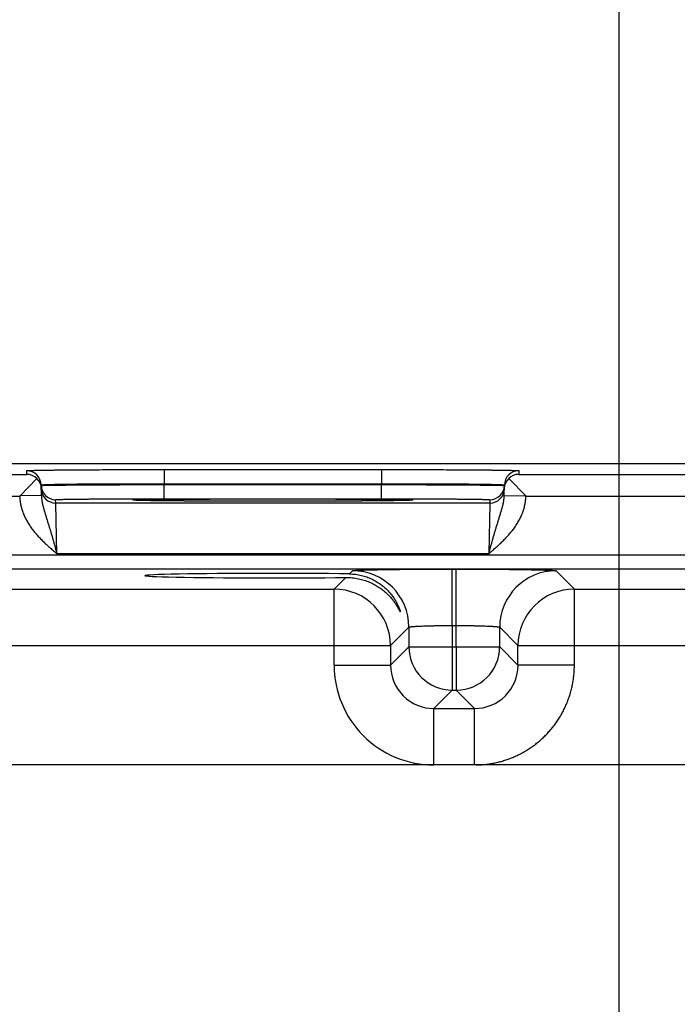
# Model space of a CAD drawing. Header units: inches. Extents: x 0 to 34, y 0 to 22.
# Tile 37 of 116: x 11.5 to 12.4, y 16.5 to 17.8. Entities that reach past the tile are written whole.
import ezdxf

# ---------------------------------------------------------------- set-up
doc = ezdxf.new("R2010")
doc.units = ezdxf.units.IN
doc.header["$LTSCALE"] = 1.87
doc.header["$MEASUREMENT"] = 0
doc.layers.get('0').update_dxf_attribs({"linetype": 'CONTINUOUS'})
doc.layers.add('DIMENSIONS', color=7, linetype='CONTINUOUS')
doc.styles.get("Standard").update_dxf_attribs({"font": 'txt', "width": 0.8})
doc.dimstyles.new('DIMSTYLE_1', dxfattribs={"dimtxt": 0.125, "dimasz": 0.18, "dimexe": 0.125, "dimexo": 0.0625, "dimgap": 0.09, "dimtad": 0, "dimtih": 1, "dimtoh": 1, "dimzin": 4, "dimdsep": 46, "dimtxsty": 'STANDARD', "dimblk": '_FILLED', "dimblk1": '_FILLED', "dimblk2": '_FILLED', "dimcen": 0.09, "dimadec": 0, "dimazin": 0, "dimtp": 0.01, "dimtm": 0.01, "dimtfac": 1, "dimtofl": 0, "dimtmove": 0, "dimatfit": 3, "dimldrblk": '_FILLED', "dimfxl": 1, "dimtolj": 1, "dimtzin": 4, "dimarcsym": 0})

# ---------------------------------------------------------------- blocks, each defined once
blk = doc.blocks.new('*D12')
at = {"layer": 'DIMENSIONS', "color": 2, "linetype": 'CONTINUOUS'}
blk.add_line((12.3249, 15.4148), (12.3249, 17.8889), dxfattribs=at)
at = {"layer": 'DIMENSIONS', "color": 2, "linetype": 'CONTINUOUS', "insert": (12.2624, 17.9514), "char_height": 0.125, "width": 1.225, "attachment_point": 1, "rotation": 90, "line_spacing_factor": 0.9}
blk.add_mtext('5.81{\\Ftxt.shx;\\W1.000000;\\H0.125000; }[147.5]', dxfattribs=at)
blk = doc.blocks.new('_FILLED')
at = {"color": 0, "linetype": 'BYBLOCK'}
blk.add_solid([(0, 0), (-1, 0.1736), (-1, -0.1736)], dxfattribs=at)
blk = doc.blocks.new('*D13')
at = {"layer": 'DIMENSIONS', "color": 2, "linetype": 'CONTINUOUS'}
blk.add_line((16.0449, 15.4148), (16.0449, 17.8889), dxfattribs=at)
at = {"layer": 'DIMENSIONS', "color": 2, "linetype": 'CONTINUOUS', "insert": (15.9824, 17.9514), "char_height": 0.125, "width": 1.025, "attachment_point": 1, "rotation": 90, "line_spacing_factor": 0.9}
blk.add_mtext('9.53{\\Ftxt.shx;\\W1.000000;\\H0.125000; }[242]', dxfattribs=at)

msp = doc.modelspace()

# ---------------------------------------------------------------- linework, layer by layer
at = {"color": 7, "linetype": 'CONTINUOUS'}
for p, q in [((17.1568, 17.2014), (7.7334, 17.2014)), ((11.5056, 17.1869), (11.5055, 17.1919)), ((11.6955, 17.1936), (11.6955, 17.1739)), ((11.6955, 17.1936), (11.9962, 17.1936)), ((11.9962, 17.1936), (11.9962, 17.1739)), ((12.1862, 17.1919), (12.1861, 17.1869)), ((11.2561, 17.1869), (11.5056, 17.1869)), ((11.5196, 17.1811), (11.4958, 17.1569)), ((12.1722, 17.1811), (12.1959, 17.157)), ((12.1861, 17.1869), (12.4356, 17.1869)), ((11.5258, 17.1575), (11.5255, 17.1723)), ((11.6955, 17.1739), (11.9962, 17.1739)), ((11.6955, 17.1728), (11.6955, 17.1739)), ((11.6955, 17.1532), (11.6955, 17.1728)), ((11.6955, 17.1728), (11.9962, 17.1728)), ((11.9962, 17.1728), (11.9962, 17.1739)), ((11.9962, 17.1532), (11.9962, 17.1728)), ((12.1659, 17.1575), (12.1662, 17.1723)), ((11.2659, 17.1569), (11.4958, 17.1569)), ((11.5258, 17.1575), (11.4959, 17.157)), ((11.5456, 17.1472), (11.5455, 17.1519)), ((11.6544, 17.1511), (11.6522, 17.1513)), ((11.6549, 17.1511), (11.6546, 17.1511)), ((11.6551, 17.1511), (11.6549, 17.1511)), ((11.6555, 17.1511), (11.6551, 17.1511)), ((11.656, 17.151), (11.6555, 17.1511)), ((11.6569, 17.151), (11.656, 17.151)), ((11.658, 17.1509), (11.6569, 17.151)), ((11.6594, 17.1509), (11.658, 17.1509)), ((11.6617, 17.1508), (11.6594, 17.1509)), ((11.6647, 17.1508), (11.6617, 17.1508)), ((11.6686, 17.1507), (11.6647, 17.1508)), ((11.6723, 17.1506), (11.6686, 17.1507)), ((11.6767, 17.1505), (11.6723, 17.1506)), ((11.6822, 17.1504), (11.6767, 17.1505)), ((11.689, 17.1504), (11.6822, 17.1504)), ((11.6977, 17.1503), (11.689, 17.1504)), ((11.6955, 17.1532), (11.9962, 17.1532)), ((11.705, 17.1502), (11.6977, 17.1503)), ((11.7136, 17.1501), (11.705, 17.1502)), ((11.7231, 17.15), (11.7136, 17.1501)), ((11.7331, 17.15), (11.7231, 17.15)), ((11.7437, 17.1499), (11.7331, 17.15)), ((11.7546, 17.1499), (11.7437, 17.1499)), ((11.7659, 17.1498), (11.7546, 17.1499)), ((11.7776, 17.1498), (11.7659, 17.1498)), ((11.7896, 17.1497), (11.7776, 17.1498)), ((11.8018, 17.1497), (11.7896, 17.1497)), ((11.8142, 17.1497), (11.8018, 17.1497)), ((11.8267, 17.1497), (11.8142, 17.1497)), ((11.8393, 17.1497), (11.8267, 17.1497)), ((11.8519, 17.1497), (11.8393, 17.1497)), ((11.8646, 17.1497), (11.8519, 17.1497)), ((11.8771, 17.1497), (11.8646, 17.1497)), ((11.8895, 17.1497), (11.8771, 17.1497)), ((11.9017, 17.1497), (11.8895, 17.1497)), ((11.9137, 17.1498), (11.9017, 17.1497)), ((11.9255, 17.1498), (11.9137, 17.1498)), ((11.9363, 17.1499), (11.9255, 17.1498)), ((11.9461, 17.1499), (11.9363, 17.1499)), ((11.9587, 17.15), (11.9461, 17.1499)), ((11.9689, 17.15), (11.9587, 17.15)), ((11.9777, 17.1501), (11.9689, 17.15)), ((11.9874, 17.1502), (11.9777, 17.1501)), ((11.9953, 17.1503), (11.9874, 17.1502)), ((12.0021, 17.1504), (11.9953, 17.1503)), ((12.008, 17.1504), (12.0021, 17.1504)), ((12.0131, 17.1505), (12.008, 17.1504)), ((12.0185, 17.1506), (12.0131, 17.1505)), ((12.023, 17.1507), (12.0185, 17.1506)), ((12.0267, 17.1507), (12.023, 17.1507)), ((12.0297, 17.1508), (12.0267, 17.1507)), ((12.0321, 17.1509), (12.0297, 17.1508)), ((12.0337, 17.1509), (12.0321, 17.1509)), ((12.0349, 17.151), (12.0337, 17.1509)), ((12.0356, 17.151), (12.0349, 17.151)), ((12.0362, 17.1511), (12.0356, 17.151)), ((12.0366, 17.1511), (12.0362, 17.1511)), ((12.0368, 17.1511), (12.0366, 17.1511)), ((12.037, 17.1511), (12.0368, 17.1511)), ((12.0372, 17.1511), (12.037, 17.1511)), ((12.0373, 17.1511), (12.0372, 17.1511)), ((12.0396, 17.1513), (12.0374, 17.1511)), ((12.1462, 17.1519), (12.1461, 17.1472)), ((12.1659, 17.1575), (12.1959, 17.157)), ((12.1959, 17.1569), (12.4258, 17.1569)), ((12.1461, 17.1472), (11.5456, 17.1472)), ((11.5472, 17.0772), (11.5456, 17.1472)), ((12.1461, 17.1472), (12.1445, 17.0772)), ((16.9525, 17.0751), (9.5543, 17.0751)), ((12.1445, 17.0772), (11.5472, 17.0772)), ((16.9525, 17.056), (9.5543, 17.056)), ((11.9519, 17.0493), (11.9561, 17.0536)), ((12.0941, 16.978), (12.0941, 17.056)), ((12.0941, 17.056), (12.0997, 17.056)), ((12.0997, 16.978), (12.0997, 17.056)), ((12.2376, 17.0536), (12.263, 17.0282)), ((11.9307, 17.0282), (11.9469, 17.0443)), ((11.333, 17.0282), (11.9307, 17.0282)), ((11.9307, 16.9232), (11.9307, 17.0282)), ((12.263, 16.9232), (12.263, 17.0282)), ((12.263, 17.0282), (12.8607, 17.0282)), ((12.0341, 16.9756), (12.0087, 16.9502)), ((12.0341, 16.9756), (12.0341, 16.9486)), ((12.0941, 16.978), (12.0941, 16.9486)), ((12.0941, 16.978), (12.0997, 16.978)), ((12.0997, 16.9486), (12.0997, 16.978)), ((12.1597, 16.9486), (12.1597, 16.9756)), ((12.1597, 16.9756), (12.185, 16.9502)), ((11.255, 16.9502), (12.0087, 16.9502)), ((12.0087, 16.9502), (12.0087, 16.9232)), ((12.0341, 16.9486), (12.0087, 16.9232)), ((12.0341, 16.9486), (12.1597, 16.9486)), ((12.0941, 16.9486), (12.0941, 16.8886)), ((12.0997, 16.9486), (12.0997, 16.8886)), ((12.1597, 16.9486), (12.185, 16.9232)), ((12.185, 16.9232), (12.185, 16.9502)), ((12.185, 16.9502), (12.9387, 16.9502)), ((11.9307, 16.9232), (12.0087, 16.9232)), ((12.263, 16.9232), (12.185, 16.9232)), ((12.0941, 16.8886), (12.0687, 16.8632)), ((12.0941, 16.8886), (12.0997, 16.8886)), ((12.0997, 16.8886), (12.125, 16.8632)), ((12.0687, 16.7852), (12.0687, 16.8632)), ((12.0687, 16.8632), (12.125, 16.8632)), ((12.125, 16.7852), (12.125, 16.8632)), ((16.7967, 16.7852), (9.7101, 16.7852))]:
    msp.add_line(p, q, dxfattribs=at)
for points in [[(11.6546, 17.1511), (11.6545, 17.1511), (11.6544, 17.1511), (11.6544, 17.1511)], [(12.0373, 17.1511), (12.0373, 17.1511), (12.0373, 17.1511)]]:
    msp.add_lwpolyline(points, dxfattribs=at)
for centre, radius, start, end in [((11.5055, 17.1719), 0.02, 1.0012, 90.0013), ((12.1862, 17.1719), 0.02, 89.9987, 178.9988), ((11.5054, 17.1667), 0.0202, 45.4189, 89.3143), ((11.506, 17.1669), 0.0197, 1.0498, 46.2249), ((12.1858, 17.1669), 0.0197, 133.7752, 178.9502), ((12.1863, 17.1667), 0.0202, 90.6857, 134.5811), ((11.5455, 17.1719), 0.02, 181.0012, 270.0013), ((11.5456, 17.1672), 0.02, 181.2271, 270.0013), ((12.1461, 17.1672), 0.02, 269.9987, 358.7855), ((12.1462, 17.1719), 0.02, 269.9987, 358.9988), ((12.0396, 17.1363), 0.015, 89.9998, 100.7095), ((11.9561, 16.9756), 0.078, 0.0209, 89.9791), ((12.2377, 16.9756), 0.078, 90.0209, 179.9791), ((11.9307, 16.9502), 0.078, 0.0209, 89.9791), ((12.263, 16.9502), 0.078, 90.0209, 179.9791), ((12.0941, 16.9486), 0.06, 180.0209, 269.9791), ((12.0996, 16.9486), 0.06, 270.0209, 359.9791), ((12.0687, 16.9232), 0.138, 179.9961, 270.0042), ((12.0687, 16.9232), 0.06, 179.9638, 270.0362), ((12.1251, 16.9232), 0.06, 269.9638, 0.0362)]:
    msp.add_arc(centre, radius, start, end, dxfattribs=at)
msp.add_ellipse((11.8459, 17.0469), major_axis=(0.1771, 0), ratio=0.017455, start_param=0.929285, end_param=5.318993, dxfattribs=at)
for points, knots in [([(11.5055, 17.1919), (11.5055, 17.1919), (11.5055, 17.1919), (11.5055, 17.1919), (11.5056, 17.1919), (11.5056, 17.1919), (11.5056, 17.1919), (11.5056, 17.192), (11.5057, 17.192), (11.5057, 17.192), (11.5058, 17.192), (11.5059, 17.192), (11.5061, 17.192), (11.5062, 17.1921), (11.5066, 17.1921), (11.507, 17.1921), (11.5076, 17.1922), (11.5084, 17.1922), (11.5092, 17.1922), (11.5102, 17.1923), (11.5113, 17.1923), (11.5124, 17.1924), (11.5137, 17.1924), (11.5152, 17.1924), (11.5167, 17.1925), (11.5183, 17.1925), (11.5207, 17.1926), (11.5239, 17.1926), (11.5281, 17.1927), (11.5327, 17.1928), (11.5377, 17.1928), (11.543, 17.1929), (11.5488, 17.193), (11.5548, 17.193), (11.5613, 17.1931), (11.568, 17.1931), (11.5776, 17.1932), (11.5903, 17.1933), (11.6062, 17.1934), (11.623, 17.1934), (11.6405, 17.1935), (11.6585, 17.1935), (11.6769, 17.1936), (11.6893, 17.1936), (11.6955, 17.1936)], [0, 0, 0, 0, 0.000056, 0.000092, 0.000134, 0.000241, 0.000383, 0.000559, 0.000772, 0.001022, 0.001308, 0.001991, 0.002823, 0.003804, 0.004935, 0.007643, 0.010948, 0.014847, 0.019338, 0.02442, 0.030088, 0.03634, 0.043173, 0.050581, 0.058561, 0.067109, 0.076218, 0.096099, 0.118157, 0.142341, 0.168591, 0.196844, 0.227033, 0.259085, 0.292923, 0.328465, 0.365625, 0.44444, 0.528609, 0.617319, 0.709716, 0.80491, 0.901983, 1, 1, 1, 1]), ([(11.9962, 17.1936), (12.0024, 17.1936), (12.0148, 17.1936), (12.0332, 17.1935), (12.0512, 17.1935), (12.0687, 17.1934), (12.0855, 17.1934), (12.1015, 17.1933), (12.1141, 17.1932), (12.1237, 17.1931), (12.1305, 17.1931), (12.1369, 17.193), (12.143, 17.193), (12.1487, 17.1929), (12.1541, 17.1928), (12.1591, 17.1928), (12.1636, 17.1927), (12.1678, 17.1926), (12.1711, 17.1926), (12.1734, 17.1925), (12.1751, 17.1925), (12.1766, 17.1924), (12.178, 17.1924), (12.1793, 17.1924), (12.1805, 17.1923), (12.1816, 17.1923), (12.1825, 17.1922), (12.1834, 17.1922), (12.1841, 17.1922), (12.1847, 17.1921), (12.1852, 17.1921), (12.1855, 17.1921), (12.1857, 17.192), (12.1858, 17.192), (12.1859, 17.192), (12.186, 17.192), (12.1861, 17.192), (12.1861, 17.192), (12.1861, 17.1919), (12.1862, 17.1919), (12.1862, 17.1919), (12.1862, 17.1919), (12.1862, 17.1919), (12.1862, 17.1919), (12.1862, 17.1919)], [0, 0, 0, 0, 0.098017, 0.19509, 0.290284, 0.382681, 0.471391, 0.55556, 0.634375, 0.671535, 0.707077, 0.740915, 0.772967, 0.803156, 0.831409, 0.857659, 0.881843, 0.903901, 0.923782, 0.932891, 0.941439, 0.949419, 0.956827, 0.96366, 0.969912, 0.97558, 0.980662, 0.985153, 0.989052, 0.992357, 0.995065, 0.996196, 0.997177, 0.998009, 0.998692, 0.998978, 0.999228, 0.999441, 0.999617, 0.999759, 0.999866, 0.999908, 0.999944, 1, 1, 1, 1]), ([(11.5255, 17.1723), (11.5255, 17.1723), (11.5255, 17.1723), (11.5256, 17.1723), (11.5256, 17.1723), (11.5256, 17.1723), (11.5256, 17.1723), (11.5257, 17.1723), (11.5257, 17.1723), (11.5258, 17.1724), (11.5259, 17.1724), (11.526, 17.1724), (11.5262, 17.1724), (11.5264, 17.1725), (11.5266, 17.1725), (11.5268, 17.1725), (11.5271, 17.1725), (11.5275, 17.1726), (11.5281, 17.1726), (11.5288, 17.1726), (11.5297, 17.1727), (11.5307, 17.1727), (11.5317, 17.1728), (11.5329, 17.1728), (11.5341, 17.1729), (11.536, 17.1729), (11.5386, 17.173), (11.542, 17.1731), (11.5457, 17.1732), (11.5498, 17.1732), (11.5543, 17.1733), (11.5591, 17.1734), (11.5642, 17.1735), (11.5696, 17.1735), (11.5754, 17.1736), (11.5814, 17.1736), (11.59, 17.1737), (11.6014, 17.1738), (11.6156, 17.1738), (11.6306, 17.1739), (11.6463, 17.1739), (11.6624, 17.1739), (11.6789, 17.1739), (11.6899, 17.1739), (11.6955, 17.1739)], [0, 0, 0, 0, 0.000074, 0.000165, 0.000283, 0.000432, 0.000615, 0.000833, 0.001086, 0.001376, 0.002065, 0.002902, 0.003887, 0.005021, 0.006303, 0.007733, 0.009313, 0.011041, 0.014942, 0.019435, 0.024517, 0.030186, 0.036439, 0.043271, 0.050679, 0.058658, 0.076312, 0.096191, 0.118246, 0.142426, 0.168672, 0.196922, 0.227107, 0.259155, 0.292989, 0.328526, 0.365683, 0.44449, 0.52865, 0.617353, 0.709742, 0.804928, 0.901992, 1, 1, 1, 1]), ([(11.5256, 17.1715), (11.5256, 17.1715), (11.5256, 17.1715), (11.5256, 17.1715), (11.5256, 17.1716), (11.5256, 17.1716), (11.5256, 17.1716), (11.5256, 17.1716), (11.5257, 17.1716), (11.5257, 17.1716), (11.5258, 17.1716), (11.5259, 17.1716), (11.526, 17.1716), (11.5262, 17.1716), (11.5264, 17.1716), (11.5266, 17.1716), (11.5268, 17.1717), (11.5271, 17.1717), (11.5275, 17.1717), (11.5281, 17.1717), (11.5288, 17.1717), (11.5297, 17.1718), (11.5307, 17.1718), (11.5317, 17.1718), (11.5329, 17.1718), (11.5342, 17.1719), (11.5355, 17.1719), (11.537, 17.1719), (11.5391, 17.1719), (11.542, 17.172), (11.5457, 17.172), (11.5498, 17.1721), (11.5543, 17.1721), (11.5591, 17.1722), (11.5642, 17.1722), (11.5697, 17.1723), (11.5754, 17.1723), (11.5815, 17.1724), (11.59, 17.1724), (11.6014, 17.1725), (11.6156, 17.1726), (11.6307, 17.1726), (11.6463, 17.1727), (11.6625, 17.1728), (11.6789, 17.1728), (11.69, 17.1728), (11.6955, 17.1728)], [0, 0, 0, 0, 0.000039, 0.000068, 0.000105, 0.000205, 0.000341, 0.000513, 0.000722, 0.000969, 0.001252, 0.001932, 0.002761, 0.00374, 0.004868, 0.006146, 0.007574, 0.009151, 0.010876, 0.014774, 0.019265, 0.024346, 0.030014, 0.036267, 0.0431, 0.050509, 0.05849, 0.067038, 0.076148, 0.096032, 0.118094, 0.14228, 0.168533, 0.19679, 0.226982, 0.259037, 0.292878, 0.328423, 0.365586, 0.444407, 0.528581, 0.617296, 0.709699, 0.804898, 0.901977, 1, 1, 1, 1]), ([(11.9962, 17.1739), (12.0018, 17.1739), (12.0128, 17.1739), (12.0293, 17.1739), (12.0454, 17.1739), (12.0611, 17.1739), (12.0761, 17.1738), (12.0904, 17.1738), (12.1017, 17.1737), (12.1103, 17.1736), (12.1163, 17.1736), (12.1221, 17.1735), (12.1275, 17.1735), (12.1327, 17.1734), (12.1375, 17.1733), (12.1419, 17.1732), (12.146, 17.1732), (12.1498, 17.1731), (12.1532, 17.173), (12.1557, 17.1729), (12.1576, 17.1729), (12.1589, 17.1728), (12.16, 17.1728), (12.1611, 17.1727), (12.162, 17.1727), (12.1629, 17.1726), (12.1637, 17.1726), (12.1642, 17.1726), (12.1646, 17.1725), (12.1649, 17.1725), (12.1652, 17.1725), (12.1654, 17.1725), (12.1656, 17.1724), (12.1657, 17.1724), (12.1659, 17.1724), (12.166, 17.1724), (12.166, 17.1723), (12.1661, 17.1723), (12.1661, 17.1723), (12.1661, 17.1723), (12.1662, 17.1723), (12.1662, 17.1723), (12.1662, 17.1723), (12.1662, 17.1723), (12.1662, 17.1723)], [0, 0, 0, 0, 0.098008, 0.195072, 0.290258, 0.382647, 0.47135, 0.55551, 0.634317, 0.671474, 0.707011, 0.740845, 0.772893, 0.803078, 0.831328, 0.857574, 0.881754, 0.903809, 0.923688, 0.941342, 0.949321, 0.956729, 0.963561, 0.969814, 0.975483, 0.980565, 0.985058, 0.988959, 0.990687, 0.992267, 0.993697, 0.994979, 0.996113, 0.997098, 0.997935, 0.998624, 0.998914, 0.999167, 0.999385, 0.999568, 0.999717, 0.999835, 0.999926, 1, 1, 1, 1]), ([(11.9962, 17.1728), (12.0018, 17.1728), (12.0128, 17.1728), (12.0293, 17.1728), (12.0454, 17.1727), (12.0611, 17.1726), (12.0761, 17.1726), (12.0904, 17.1725), (12.1017, 17.1724), (12.1103, 17.1724), (12.1163, 17.1723), (12.1221, 17.1723), (12.1275, 17.1722), (12.1326, 17.1722), (12.1374, 17.1721), (12.1419, 17.1721), (12.146, 17.172), (12.1498, 17.172), (12.1526, 17.1719), (12.1548, 17.1719), (12.1562, 17.1719), (12.1576, 17.1719), (12.1588, 17.1718), (12.16, 17.1718), (12.1611, 17.1718), (12.162, 17.1718), (12.1629, 17.1717), (12.1637, 17.1717), (12.1642, 17.1717), (12.1646, 17.1717), (12.1649, 17.1717), (12.1651, 17.1716), (12.1654, 17.1716), (12.1656, 17.1716), (12.1657, 17.1716), (12.1659, 17.1716), (12.166, 17.1716), (12.166, 17.1716), (12.1661, 17.1716), (12.1661, 17.1716), (12.1661, 17.1716), (12.1662, 17.1716), (12.1662, 17.1716), (12.1662, 17.1715), (12.1662, 17.1715), (12.1662, 17.1715), (12.1662, 17.1715)], [0, 0, 0, 0, 0.098023, 0.195102, 0.290301, 0.382704, 0.471419, 0.555593, 0.634414, 0.671577, 0.707122, 0.740963, 0.773018, 0.80321, 0.831467, 0.85772, 0.881906, 0.903968, 0.923852, 0.932962, 0.94151, 0.949491, 0.9569, 0.963733, 0.969986, 0.975654, 0.980735, 0.985226, 0.989124, 0.990849, 0.992426, 0.993854, 0.995132, 0.99626, 0.997239, 0.998068, 0.998748, 0.999031, 0.999278, 0.999487, 0.999659, 0.999795, 0.999895, 0.999932, 0.999961, 1, 1, 1, 1]), ([(11.4958, 17.1569), (11.4958, 17.1564), (11.4958, 17.1554), (11.4959, 17.1538), (11.496, 17.1523), (11.4962, 17.1508), (11.4964, 17.1493), (11.4966, 17.1478), (11.4969, 17.1462), (11.4973, 17.1442), (11.4979, 17.1418), (11.499, 17.1378), (11.5006, 17.133), (11.5027, 17.1283), (11.5045, 17.1247), (11.506, 17.122), (11.5075, 17.1194), (11.5092, 17.1168), (11.5109, 17.1143), (11.5127, 17.1118), (11.5145, 17.1093), (11.5164, 17.107), (11.5184, 17.1046), (11.5211, 17.1016), (11.5246, 17.0978), (11.529, 17.0935), (11.5334, 17.0893), (11.538, 17.0852), (11.5426, 17.0812), (11.5457, 17.0785), (11.5472, 17.0772)], [0, 0, 0, 0, 0.015626, 0.031252, 0.046878, 0.062504, 0.07813, 0.093756, 0.109382, 0.125008, 0.156258, 0.187508, 0.249996, 0.312486, 0.343737, 0.374987, 0.406238, 0.437489, 0.46874, 0.499991, 0.531242, 0.562493, 0.593745, 0.624996, 0.687496, 0.749996, 0.812498, 0.874998, 0.937499, 1, 1, 1, 1]), ([(11.5258, 17.1575), (11.5258, 17.1558), (11.526, 17.1533), (11.5265, 17.15), (11.5269, 17.1476), (11.5275, 17.1451), (11.528, 17.1428), (11.5287, 17.1404), (11.5293, 17.138), (11.53, 17.1357), (11.5307, 17.1333), (11.5314, 17.1309), (11.5324, 17.1277), (11.5334, 17.1246), (11.5344, 17.1213), (11.5352, 17.1189), (11.536, 17.1164), (11.5367, 17.1139), (11.5374, 17.1119), (11.5379, 17.1102), (11.5384, 17.1085), (11.539, 17.1064), (11.5398, 17.1038), (11.5405, 17.1012), (11.5413, 17.0986), (11.5419, 17.0964), (11.5424, 17.0946), (11.5429, 17.0929), (11.5435, 17.0906), (11.5442, 17.088), (11.5449, 17.0857), (11.5453, 17.0839), (11.5457, 17.0826), (11.5461, 17.0813), (11.5466, 17.0795), (11.547, 17.0781), (11.5472, 17.0772)], [0, 0, 0, 0, 0.06052, 0.090458, 0.120221, 0.149857, 0.179403, 0.208909, 0.238413, 0.267956, 0.29758, 0.327317, 0.3572, 0.417522, 0.448, 0.478712, 0.509671, 0.540886, 0.572359, 0.58819, 0.604083, 0.636056, 0.668275, 0.700725, 0.73339, 0.766253, 0.782753, 0.799296, 0.832498, 0.865833, 0.899278, 0.916033, 0.932805, 0.949592, 0.966389, 1, 1, 1, 1]), ([(11.5455, 17.1519), (11.5455, 17.1519), (11.5456, 17.1519), (11.5456, 17.1519), (11.5456, 17.1519), (11.5456, 17.1519), (11.5456, 17.1519), (11.5457, 17.1519), (11.5457, 17.1519), (11.5457, 17.152), (11.5458, 17.152), (11.546, 17.152), (11.5461, 17.152), (11.5463, 17.152), (11.5467, 17.1521), (11.5472, 17.1521), (11.5478, 17.1521), (11.5485, 17.1521), (11.5492, 17.1522), (11.5501, 17.1522), (11.551, 17.1522), (11.552, 17.1523), (11.5531, 17.1523), (11.5548, 17.1523), (11.5571, 17.1524), (11.56, 17.1524), (11.5633, 17.1525), (11.567, 17.1526), (11.5709, 17.1526), (11.5751, 17.1527), (11.5797, 17.1527), (11.5845, 17.1528), (11.5895, 17.1528), (11.5949, 17.1529), (11.6024, 17.1529), (11.6124, 17.153), (11.625, 17.153), (11.6383, 17.1531), (11.6521, 17.1531), (11.6663, 17.1532), (11.6809, 17.1532), (11.6906, 17.1532), (11.6955, 17.1532)], [0, 0, 0, 0, 0.00013, 0.00018, 0.000238, 0.000379, 0.000556, 0.000768, 0.001018, 0.001304, 0.001987, 0.002819, 0.003801, 0.004931, 0.007639, 0.010944, 0.014843, 0.019334, 0.024416, 0.030084, 0.036337, 0.043169, 0.050578, 0.058558, 0.076214, 0.096095, 0.118154, 0.142337, 0.168588, 0.196841, 0.22703, 0.259082, 0.29292, 0.328462, 0.365623, 0.444438, 0.528607, 0.617317, 0.709715, 0.804909, 0.901983, 1, 1, 1, 1]), ([(11.6522, 17.1513), (11.6522, 17.1514), (11.6522, 17.1514), (11.6522, 17.1514), (11.6522, 17.1514), (11.6522, 17.1514), (11.6522, 17.1514), (11.6523, 17.1514), (11.6523, 17.1514), (11.6523, 17.1514), (11.6524, 17.1514), (11.6525, 17.1515), (11.6527, 17.1515), (11.6529, 17.1515), (11.6532, 17.1515), (11.6537, 17.1516), (11.6543, 17.1516), (11.655, 17.1516), (11.6559, 17.1517), (11.6569, 17.1517), (11.658, 17.1518), (11.6592, 17.1518), (11.6605, 17.1518), (11.662, 17.1519), (11.6635, 17.1519), (11.6652, 17.152), (11.6676, 17.152), (11.6709, 17.1521), (11.6752, 17.1521), (11.6798, 17.1522), (11.6849, 17.1523), (11.6904, 17.1524), (11.6962, 17.1524), (11.7024, 17.1525), (11.709, 17.1525), (11.7159, 17.1526), (11.7257, 17.1527), (11.7386, 17.1528), (11.7548, 17.1528), (11.772, 17.1529), (11.7898, 17.153), (11.8082, 17.153), (11.8269, 17.153), (11.8459, 17.153), (11.8648, 17.153), (11.8835, 17.153), (11.9019, 17.153), (11.9198, 17.1529), (11.9369, 17.1528), (11.9532, 17.1528), (11.9661, 17.1527), (11.9759, 17.1526), (11.9827, 17.1525), (11.9893, 17.1525), (11.9955, 17.1524), (12.0013, 17.1524), (12.0068, 17.1523), (12.0119, 17.1522), (12.0166, 17.1521), (12.0208, 17.1521), (12.0241, 17.152), (12.0266, 17.152), (12.0282, 17.1519), (12.0298, 17.1519), (12.0312, 17.1518), (12.0325, 17.1518), (12.0337, 17.1518), (12.0348, 17.1517), (12.0358, 17.1517), (12.0367, 17.1516), (12.0374, 17.1516), (12.0381, 17.1516), (12.0385, 17.1515), (12.0389, 17.1515), (12.039, 17.1515), (12.0392, 17.1515), (12.0393, 17.1514), (12.0394, 17.1514), (12.0394, 17.1514), (12.0395, 17.1514), (12.0395, 17.1514), (12.0395, 17.1514), (12.0396, 17.1514), (12.0396, 17.1514), (12.0396, 17.1514), (12.0396, 17.1514), (12.0396, 17.1513)], [0, 0, 0, 0, 0.000028, 0.000046, 0.000067, 0.000121, 0.000191, 0.00028, 0.000386, 0.000511, 0.000654, 0.000996, 0.001412, 0.001903, 0.002469, 0.003824, 0.005476, 0.007427, 0.009674, 0.012215, 0.015051, 0.018178, 0.021595, 0.025301, 0.029292, 0.033567, 0.038123, 0.048066, 0.059098, 0.071192, 0.084318, 0.098447, 0.113543, 0.129569, 0.146489, 0.16426, 0.18284, 0.222246, 0.264327, 0.308678, 0.354872, 0.402465, 0.450996, 0.5, 0.549004, 0.597535, 0.645128, 0.691322, 0.735673, 0.777754, 0.81716, 0.83574, 0.853511, 0.870431, 0.886457, 0.901553, 0.915682, 0.928808, 0.940902, 0.951934, 0.961877, 0.966433, 0.970708, 0.974699, 0.978405, 0.981822, 0.984949, 0.987785, 0.990326, 0.992573, 0.994524, 0.996176, 0.997531, 0.998097, 0.998588, 0.999004, 0.999346, 0.999489, 0.999614, 0.99972, 0.999809, 0.999879, 0.999933, 0.999954, 0.999972, 1, 1, 1, 1]), ([(12.0374, 17.1511), (12.0371, 17.1511), (12.0366, 17.1511), (12.0355, 17.151), (12.0339, 17.1509), (12.0317, 17.1509), (12.0291, 17.1508), (12.0262, 17.1507), (12.0229, 17.1507), (12.0192, 17.1506), (12.0137, 17.1505), (12.0059, 17.1504), (11.9957, 17.1503), (11.9843, 17.1502), (11.9718, 17.1501), (11.9583, 17.15), (11.9387, 17.1499), (11.9125, 17.1498), (11.8797, 17.1497), (11.8459, 17.1497), (11.8121, 17.1497), (11.7793, 17.1498), (11.7531, 17.1499), (11.7335, 17.15), (11.72, 17.1501), (11.7075, 17.1502), (11.6961, 17.1503), (11.6859, 17.1504), (11.6781, 17.1505), (11.6726, 17.1506), (11.6689, 17.1507), (11.6656, 17.1507), (11.6627, 17.1508), (11.6601, 17.1509), (11.6578, 17.1509), (11.6562, 17.151), (11.6551, 17.1511), (11.6546, 17.1511), (11.6544, 17.1511)], [0, 0, 0, 0, 0.001812, 0.003868, 0.008711, 0.014521, 0.021285, 0.028992, 0.037624, 0.047167, 0.057601, 0.081057, 0.10781, 0.137648, 0.170338, 0.205621, 0.243221, 0.32417, 0.410643, 0.499923, 0.589206, 0.675687, 0.75665, 0.794259, 0.829552, 0.862252, 0.892103, 0.918868, 0.942339, 0.952779, 0.962329, 0.97097, 0.978683, 0.985455, 0.991273, 0.996124, 0.998184, 1, 1, 1, 1]), ([(11.9962, 17.1532), (12.0011, 17.1532), (12.0109, 17.1532), (12.0254, 17.1532), (12.0396, 17.1531), (12.0534, 17.1531), (12.0667, 17.153), (12.0793, 17.153), (12.0893, 17.1529), (12.0969, 17.1529), (12.1022, 17.1528), (12.1073, 17.1528), (12.1121, 17.1527), (12.1166, 17.1527), (12.1208, 17.1526), (12.1248, 17.1526), (12.1284, 17.1525), (12.1317, 17.1524), (12.1347, 17.1524), (12.1369, 17.1523), (12.1386, 17.1523), (12.1397, 17.1523), (12.1407, 17.1522), (12.1417, 17.1522), (12.1425, 17.1522), (12.1433, 17.1521), (12.144, 17.1521), (12.1445, 17.1521), (12.145, 17.1521), (12.1454, 17.152), (12.1456, 17.152), (12.1458, 17.152), (12.1459, 17.152), (12.146, 17.152), (12.146, 17.1519), (12.1461, 17.1519), (12.1461, 17.1519), (12.1461, 17.1519), (12.1462, 17.1519), (12.1462, 17.1519), (12.1462, 17.1519), (12.1462, 17.1519), (12.1462, 17.1519)], [0, 0, 0, 0, 0.098017, 0.195091, 0.290285, 0.382683, 0.471393, 0.555562, 0.634377, 0.671538, 0.70708, 0.740918, 0.77297, 0.803159, 0.831412, 0.857663, 0.881846, 0.903905, 0.923786, 0.941442, 0.949422, 0.956831, 0.963663, 0.969916, 0.975584, 0.980666, 0.985157, 0.989056, 0.992361, 0.995069, 0.996199, 0.997181, 0.998013, 0.998696, 0.998982, 0.999232, 0.999444, 0.999621, 0.999762, 0.99982, 0.99987, 1, 1, 1, 1]), ([(12.1445, 17.0772), (12.1448, 17.0781), (12.1453, 17.0799), (12.1459, 17.0822), (12.1464, 17.0839), (12.1469, 17.0857), (12.1475, 17.088), (12.1482, 17.0906), (12.1489, 17.0929), (12.1494, 17.0946), (12.1499, 17.0964), (12.1505, 17.0986), (12.1512, 17.1012), (12.152, 17.1038), (12.1526, 17.1059), (12.1531, 17.1076), (12.1535, 17.1089), (12.1539, 17.1102), (12.1544, 17.1119), (12.155, 17.1139), (12.1558, 17.1164), (12.1565, 17.1189), (12.1573, 17.1213), (12.1583, 17.1246), (12.1593, 17.1277), (12.1603, 17.1309), (12.161, 17.1333), (12.1617, 17.1357), (12.1624, 17.138), (12.1631, 17.1404), (12.1637, 17.1428), (12.1643, 17.1451), (12.1648, 17.1476), (12.1652, 17.15), (12.1657, 17.1533), (12.1659, 17.1558), (12.1659, 17.1575)], [0, 0, 0, 0, 0.033611, 0.067195, 0.083967, 0.100722, 0.134167, 0.167502, 0.200704, 0.217247, 0.233747, 0.26661, 0.299275, 0.331725, 0.363944, 0.379961, 0.395916, 0.41181, 0.427641, 0.459113, 0.490329, 0.521288, 0.552, 0.582478, 0.6428, 0.672683, 0.70242, 0.732044, 0.761587, 0.791091, 0.820597, 0.850143, 0.879779, 0.909542, 0.939479, 1, 1, 1, 1]), ([(12.1445, 17.0772), (12.1461, 17.0785), (12.1492, 17.0812), (12.1538, 17.0852), (12.1583, 17.0893), (12.1628, 17.0935), (12.1664, 17.0971), (12.1692, 17.1001), (12.1713, 17.1023), (12.1733, 17.1046), (12.1753, 17.107), (12.1772, 17.1093), (12.1791, 17.1118), (12.1809, 17.1143), (12.1826, 17.1168), (12.1842, 17.1194), (12.1858, 17.122), (12.1872, 17.1247), (12.1891, 17.1283), (12.1911, 17.133), (12.1931, 17.1388), (12.1944, 17.1437), (12.195, 17.1472), (12.1953, 17.1493), (12.1955, 17.1508), (12.1957, 17.1523), (12.1958, 17.1538), (12.1959, 17.1554), (12.1959, 17.1564), (12.1959, 17.1569)], [0, 0, 0, 0, 0.062501, 0.125003, 0.187505, 0.250007, 0.312508, 0.34376, 0.375012, 0.406263, 0.437515, 0.468767, 0.500018, 0.53127, 0.562521, 0.593773, 0.625024, 0.656275, 0.687526, 0.750017, 0.812506, 0.874993, 0.906243, 0.921869, 0.937495, 0.953122, 0.968748, 0.984374, 1, 1, 1, 1]), ([(11.9561, 17.0536), (11.9561, 17.0536), (11.9561, 17.0536), (11.9562, 17.0536), (11.9562, 17.0537), (11.9563, 17.0537), (11.9564, 17.0537), (11.9565, 17.0537), (11.9567, 17.0538), (11.957, 17.0538), (11.9574, 17.0539), (11.9579, 17.0539), (11.9585, 17.054), (11.9592, 17.0541), (11.9599, 17.0541), (11.9608, 17.0542), (11.9617, 17.0542), (11.963, 17.0543), (11.9649, 17.0544), (11.9674, 17.0545), (11.9702, 17.0546), (11.9733, 17.0547), (11.9766, 17.0548), (11.9803, 17.0549), (11.9842, 17.055), (11.9884, 17.0551), (11.9928, 17.0552), (11.9991, 17.0553), (12.0076, 17.0554), (12.0184, 17.0556), (12.0299, 17.0557), (12.042, 17.0558), (12.0546, 17.0559), (12.0675, 17.0559), (12.0808, 17.056), (12.0896, 17.056), (12.0941, 17.056)], [0, 0, 0, 0, 0.000163, 0.000356, 0.000838, 0.001454, 0.002211, 0.003109, 0.004151, 0.006666, 0.009759, 0.013431, 0.01768, 0.022505, 0.027903, 0.033872, 0.040409, 0.047509, 0.063386, 0.081466, 0.101706, 0.124061, 0.148477, 0.174898, 0.203261, 0.233501, 0.265545, 0.299319, 0.371734, 0.450065, 0.533574, 0.621476, 0.712942, 0.807113, 0.9031, 1, 1, 1, 1]), ([(12.0997, 17.056), (12.1041, 17.056), (12.113, 17.056), (12.1262, 17.0559), (12.1392, 17.0559), (12.1518, 17.0558), (12.1638, 17.0557), (12.1753, 17.0556), (12.1861, 17.0554), (12.1946, 17.0553), (12.201, 17.0552), (12.2054, 17.0551), (12.2096, 17.055), (12.2135, 17.0549), (12.2171, 17.0548), (12.2205, 17.0547), (12.2236, 17.0546), (12.2264, 17.0545), (12.2288, 17.0544), (12.2307, 17.0543), (12.2321, 17.0542), (12.233, 17.0542), (12.2338, 17.0541), (12.2346, 17.0541), (12.2352, 17.054), (12.2358, 17.0539), (12.2363, 17.0539), (12.2367, 17.0538), (12.237, 17.0538), (12.2372, 17.0537), (12.2374, 17.0537), (12.2375, 17.0537), (12.2375, 17.0537), (12.2376, 17.0536), (12.2376, 17.0536), (12.2376, 17.0536), (12.2376, 17.0536)], [0, 0, 0, 0, 0.0969, 0.192887, 0.287058, 0.378524, 0.466426, 0.549935, 0.628266, 0.700681, 0.734455, 0.766499, 0.796739, 0.825102, 0.851523, 0.875939, 0.898294, 0.918534, 0.936614, 0.952491, 0.959591, 0.966128, 0.972097, 0.977495, 0.98232, 0.986569, 0.990241, 0.993334, 0.995849, 0.996891, 0.997789, 0.998546, 0.999162, 0.999644, 0.999837, 1, 1, 1, 1]), ([(11.9469, 17.0443), (11.9484, 17.0443), (11.9513, 17.0443), (11.9558, 17.044), (11.96, 17.0435), (11.9642, 17.0427), (11.9682, 17.0418), (11.9733, 17.0403), (11.9794, 17.0381), (11.9861, 17.0349), (11.9922, 17.0313), (11.9978, 17.0273), (12.0019, 17.0238), (12.005, 17.0209), (12.0071, 17.0187), (12.0091, 17.0165), (12.011, 17.0143), (12.0127, 17.0121), (12.0142, 17.0099), (12.0157, 17.0078), (12.0168, 17.0061), (12.0176, 17.0047), (12.0181, 17.0038), (12.0187, 17.0029), (12.0192, 17.002), (12.0196, 17.0012), (12.02, 17.0004), (12.0204, 16.9997), (12.0207, 16.9991), (12.0209, 16.9987), (12.0211, 16.9984), (12.0212, 16.9982), (12.0214, 16.9979), (12.0215, 16.9977), (12.0216, 16.9975), (12.0217, 16.9973), (12.0218, 16.9972), (12.0219, 16.9971), (12.0219, 16.997), (12.022, 16.9969), (12.022, 16.9969), (12.022, 16.9969), (12.022, 16.9969), (12.0221, 16.9969), (12.0221, 16.9969), (12.0221, 16.9969), (12.0221, 16.9969), (12.0221, 16.9969), (12.0221, 16.9969), (12.0221, 16.997), (12.0221, 16.997), (12.0221, 16.997)], [0, 0, 0, 0, 0.048093, 0.095091, 0.141009, 0.185866, 0.229688, 0.272501, 0.3552, 0.434225, 0.509783, 0.582024, 0.651013, 0.684282, 0.716702, 0.748235, 0.778826, 0.808398, 0.836844, 0.86402, 0.889735, 0.901969, 0.913737, 0.924997, 0.935698, 0.945787, 0.955203, 0.963879, 0.971744, 0.975349, 0.978724, 0.981859, 0.984745, 0.987372, 0.989733, 0.99182, 0.993626, 0.995146, 0.996377, 0.996884, 0.99732, 0.997686, 0.997986, 0.998225, 0.998416, 0.998584, 0.998762, 0.99898, 0.999254, 0.999593, 1, 1, 1, 1]), ([(11.9519, 17.0493), (11.9533, 17.0493), (11.9561, 17.0492), (11.9603, 17.0488), (11.9644, 17.0482), (11.9683, 17.0473), (11.9721, 17.0463), (11.9757, 17.0451), (11.9792, 17.0438), (11.9837, 17.0419), (11.9889, 17.0391), (11.9946, 17.0354), (11.9997, 17.0313), (12.0044, 17.027), (12.0078, 17.0233), (12.0102, 17.0202), (12.012, 17.0179), (12.0135, 17.0156), (12.015, 17.0134), (12.0163, 17.0111), (12.0175, 17.0089), (12.0185, 17.0068), (12.0195, 17.0048), (12.0201, 17.0032), (12.0206, 17.002), (12.0209, 17.0012), (12.0212, 17.0004), (12.0215, 16.9997), (12.0217, 16.999), (12.0218, 16.9984), (12.0219, 16.998), (12.022, 16.9977), (12.0221, 16.9975), (12.0221, 16.9974), (12.0221, 16.9972), (12.0221, 16.9971), (12.0221, 16.997), (12.0221, 16.997)], [0, 0, 0, 0, 0.045855, 0.09065, 0.134413, 0.177176, 0.218973, 0.25984, 0.299816, 0.338935, 0.414725, 0.487482, 0.557395, 0.624572, 0.689013, 0.720173, 0.750576, 0.780168, 0.808872, 0.836587, 0.863175, 0.888457, 0.912195, 0.934085, 0.944221, 0.953744, 0.962593, 0.970702, 0.978, 0.984418, 0.989885, 0.992242, 0.994337, 0.996164, 0.997719, 0.998998, 1, 1, 1, 1]), ([(12.0341, 16.9756), (12.0341, 16.9756), (12.0341, 16.9757), (12.0342, 16.9757), (12.0342, 16.9757), (12.0343, 16.9758), (12.0344, 16.9758), (12.0345, 16.9758), (12.0347, 16.9759), (12.0349, 16.976), (12.0352, 16.976), (12.0354, 16.9761), (12.0358, 16.9761), (12.0363, 16.9762), (12.037, 16.9763), (12.0379, 16.9764), (12.039, 16.9765), (12.0402, 16.9766), (12.0416, 16.9767), (12.043, 16.9768), (12.0446, 16.9769), (12.0463, 16.977), (12.0488, 16.9771), (12.0522, 16.9773), (12.0565, 16.9774), (12.0612, 16.9776), (12.0662, 16.9777), (12.0714, 16.9778), (12.0769, 16.9779), (12.0825, 16.9779), (12.0883, 16.978), (12.0922, 16.978), (12.0941, 16.978)], [0, 0, 0, 0, 0.001207, 0.001961, 0.002833, 0.003829, 0.004956, 0.00761, 0.010815, 0.014577, 0.018901, 0.023788, 0.029238, 0.035251, 0.048954, 0.064874, 0.082978, 0.103228, 0.125578, 0.149979, 0.176374, 0.204703, 0.234899, 0.300612, 0.3729, 0.451087, 0.53444, 0.622178, 0.713473, 0.807469, 0.903279, 1, 1, 1, 1]), ([(12.0997, 16.978), (12.1016, 16.978), (12.1055, 16.978), (12.1112, 16.9779), (12.1168, 16.9779), (12.1223, 16.9778), (12.1276, 16.9777), (12.1326, 16.9776), (12.1373, 16.9774), (12.1416, 16.9773), (12.145, 16.9771), (12.1474, 16.977), (12.1491, 16.9769), (12.1507, 16.9768), (12.1522, 16.9767), (12.1535, 16.9766), (12.1547, 16.9765), (12.1558, 16.9764), (12.1568, 16.9763), (12.1575, 16.9762), (12.158, 16.9761), (12.1583, 16.9761), (12.1586, 16.976), (12.1589, 16.976), (12.1591, 16.9759), (12.1593, 16.9758), (12.1594, 16.9758), (12.1595, 16.9758), (12.1595, 16.9757), (12.1596, 16.9757), (12.1596, 16.9757), (12.1596, 16.9756), (12.1597, 16.9756)], [0, 0, 0, 0, 0.096721, 0.192531, 0.286527, 0.377822, 0.46556, 0.548913, 0.6271, 0.699388, 0.765101, 0.795297, 0.823626, 0.850021, 0.874422, 0.896772, 0.917022, 0.935126, 0.951046, 0.964749, 0.970762, 0.976212, 0.981099, 0.985423, 0.989185, 0.99239, 0.995044, 0.996171, 0.997167, 0.998039, 0.998793, 1, 1, 1, 1]), ([(12.127, 16.7852), (12.1275, 16.7852), (12.1286, 16.7853), (12.1303, 16.7853), (12.132, 16.7854), (12.1337, 16.7855), (12.1354, 16.7856), (12.137, 16.7858), (12.1387, 16.7859), (12.1409, 16.7861), (12.1437, 16.7865), (12.147, 16.787), (12.1503, 16.7876), (12.1547, 16.7884), (12.1602, 16.7897), (12.1666, 16.7916), (12.173, 16.7938), (12.1792, 16.7962), (12.1853, 16.799), (12.1913, 16.8021), (12.1971, 16.8055), (12.2027, 16.8091), (12.2082, 16.813), (12.2134, 16.8172), (12.2185, 16.8216), (12.2233, 16.8263), (12.2279, 16.8312), (12.2323, 16.8363), (12.2364, 16.8416), (12.2402, 16.8471), (12.2438, 16.8528), (12.2471, 16.8587), (12.25, 16.8647), (12.2527, 16.8708), (12.2551, 16.8771), (12.2572, 16.8835), (12.259, 16.89), (12.2605, 16.8965), (12.2616, 16.9031), (12.2624, 16.9098), (12.2629, 16.9165), (12.263, 16.921), (12.263, 16.9232)], [0, 0, 0, 0, 0.007813, 0.015626, 0.02344, 0.031253, 0.039066, 0.046879, 0.054692, 0.062505, 0.078131, 0.093757, 0.109383, 0.125009, 0.156259, 0.187508, 0.218758, 0.250008, 0.281257, 0.312507, 0.343757, 0.375007, 0.406256, 0.437506, 0.468756, 0.500005, 0.531255, 0.562505, 0.593754, 0.625004, 0.656254, 0.687503, 0.718753, 0.750003, 0.781252, 0.812502, 0.843752, 0.875001, 0.906251, 0.937501, 0.96875, 1, 1, 1, 1])]:
    msp.add_open_spline(points, degree=3, knots=knots, dxfattribs=at)

# ---------------------------------------------------------------- dimensions: what is measured, and where the dimension line sits
at = {"layer": 'DIMENSIONS', "color": 2, "linetype": 'CONTINUOUS'}
for feature_location, picture, middle in [((12.3249, 15.4148), '*D12', (12.3249, 18.5639)), ((16.0449, 15.4148), '*D13', (16.0449, 18.4639))]:
    dim = msp.add_ordinate_dim(feature_location=feature_location, offset=(0, 2.474), dtype=1, origin=(6.5167, 15.3523), dimstyle='DIMSTYLE_1', override={"dimtad": 1, "dimtih": 0, "dimtoh": 0}, dxfattribs=at)
    dim.commit()
    dim.dimension.update_dxf_attribs({"geometry": picture, "text_midpoint": middle})

doc.saveas('drawing.dxf')
